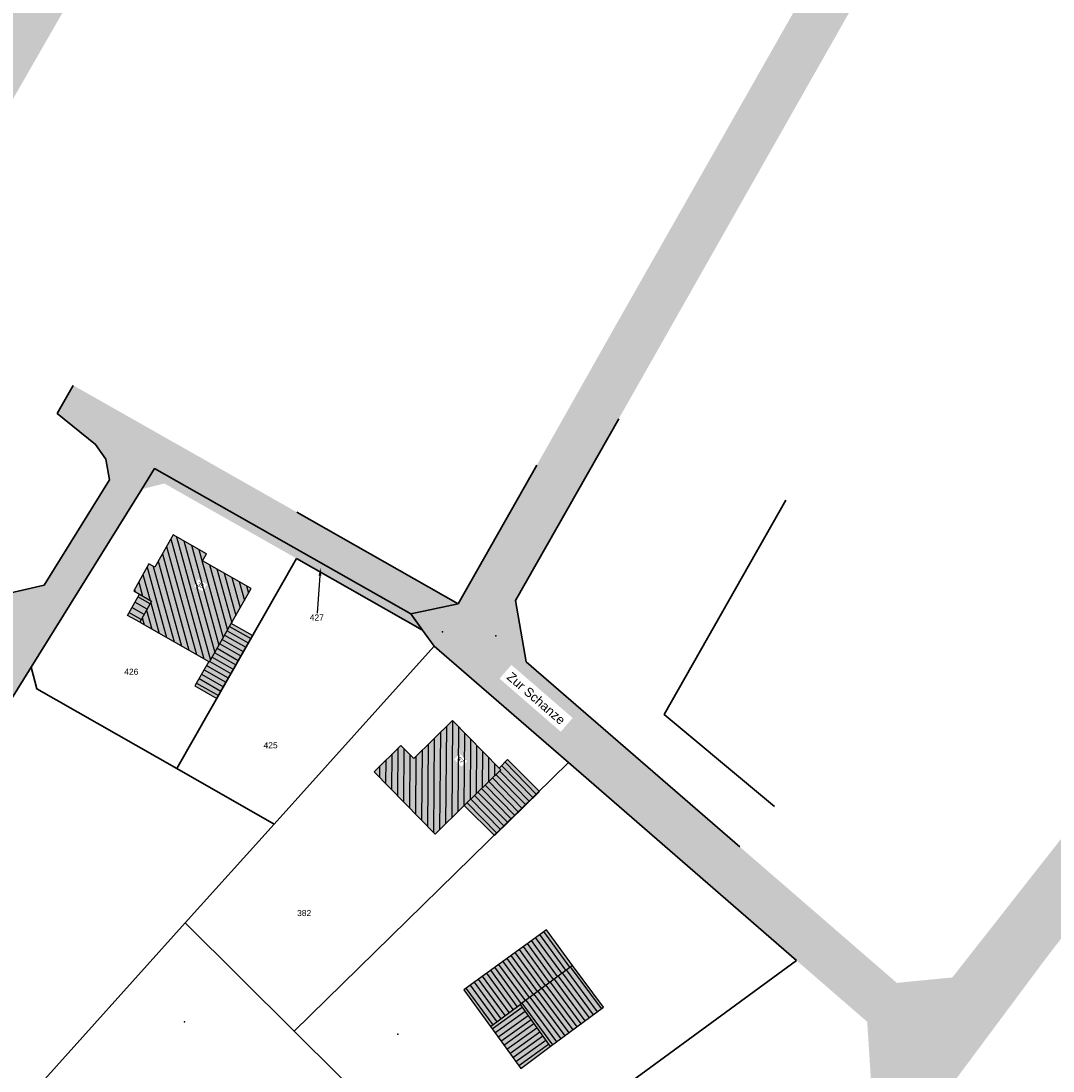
# Model space of a CAD drawing. Header units: metres. Extents: x 32314623 to 32316932, y 5614378 to 5615384.
# Tile 32 of 35: x 32316198 to 32316326, y 5615029 to 5615159. Entities that reach past the tile are written whole.
import ezdxf
from ezdxf import colors
from ezdxf.entities.mleader import LeaderData, LeaderLine
from ezdxf.math import Vec2, Vec3

# ---------------------------------------------------------------- set-up
doc = ezdxf.new("R2010")
doc.units = ezdxf.units.M
for name, pattern in [('1', [0]), ('12', [0]), ('3', [0])]:
    doc.linetypes.add(name, pattern=pattern)
doc.layers.get('0').update_dxf_attribs({"color": 1, "linetype": 'CONTINUOUS'})
for name, color, linetype in [('alte Gebäude', 7, 'CONTINUOUS'), ('alte Grenzen', 7, 'CONTINUOUS'), ('altes Gebäude Füllung', 7, 'CONTINUOUS'), ('Diverses', 7, 'CONTINUOUS'), ('Flurstücksnummer - Straßenname', 7, 'CONTINUOUS'), ('Gebäudeschraffur', 7, 'CONTINUOUS'), ('Hausnummer', 7, 'CONTINUOUS'), ('vorhandene Straße', 7, 'CONTINUOUS')]:
    doc.layers.add(name, color=color, linetype=linetype)
doc.styles.add('Erwerber', font='Arial.ttf')
doc.styles.add('Flurstücksnummer', font='Arial.ttf')
doc.styles.add('Straßenname', font='Arial.ttf')

# ---------------------------------------------------------------- blocks, each defined once
blk = doc.blocks.new('*X24')
at = {"color": 7, "linetype": '3', "lineweight": 25}
for p, q in [((32316257.136918, 5615066.532557), (32316260.83196, 5615062.745593)), ((32316257.376522, 5615067.181937), (32316261.279297, 5615063.182072)), ((32316257.817472, 5615067.624963), (32316261.726635, 5615063.618552)), ((32316255.798719, 5615065.219211), (32316259.489948, 5615061.436155)), ((32316256.244786, 5615065.656993), (32316259.937285, 5615061.872634)), ((32316256.690852, 5615066.094775), (32316260.384622, 5615062.309114)), ((32316254.46052, 5615063.905864), (32316258.147935, 5615060.126717)), ((32316254.906587, 5615064.343647), (32316258.595273, 5615060.563196)), ((32316255.352653, 5615064.781429), (32316259.04261, 5615060.999676)), ((32316253.122321, 5615062.592518), (32316256.805923, 5615058.817279)), ((32316253.568388, 5615063.0303), (32316257.25326, 5615059.253758)), ((32316254.014454, 5615063.468082), (32316257.700598, 5615059.690238))]:
    blk.add_line(p, q, dxfattribs=at)
blk = doc.blocks.new('*X25')
at = {"color": 7, "linetype": '3', "lineweight": 25}
for p, q in [((32316265.385089, 5615041.879017), (32316269.221575, 5615036.714512)), ((32316265.88539, 5615042.253623), (32316269.723289, 5615037.087215)), ((32316263.383886, 5615040.380592), (32316267.214715, 5615035.223702)), ((32316263.884187, 5615040.755198), (32316267.71643, 5615035.596405)), ((32316264.384488, 5615041.129805), (32316268.218145, 5615035.969108)), ((32316264.884788, 5615041.504411), (32316268.71986, 5615036.34181)), ((32316261.882984, 5615039.256773), (32316265.70957, 5615034.105595)), ((32316262.383285, 5615039.631379), (32316266.211285, 5615034.478298)), ((32316262.883586, 5615040.005986), (32316266.713, 5615034.851)), ((32316260.382082, 5615038.132954), (32316264.204425, 5615032.987487)), ((32316260.882383, 5615038.50756), (32316264.70614, 5615033.36019)), ((32316261.382684, 5615038.882167), (32316265.207855, 5615033.732892)), ((32316259.881782, 5615037.758348), (32316263.702711, 5615032.614785))]:
    blk.add_line(p, q, dxfattribs=at)
blk = doc.blocks.new('*X26')
at = {"color": 7, "linetype": '3', "lineweight": 25}
for p, q in [((32316264.832353, 5615041.465149), (32316261.608475, 5615045.888904)), ((32316265.332692, 5615041.839784), (32316262.113577, 5615046.257004)), ((32316265.833031, 5615042.214419), (32316262.618678, 5615046.625104)), ((32316262.830997, 5615039.966609), (32316259.588069, 5615044.416505)), ((32316263.331336, 5615040.341244), (32316260.093171, 5615044.784605)), ((32316263.831675, 5615040.715879), (32316260.598272, 5615045.152704)), ((32316264.332014, 5615041.090514), (32316261.103374, 5615045.520804)), ((32316261.329981, 5615038.842704), (32316258.072764, 5615043.312206)), ((32316261.830319, 5615039.217339), (32316258.577866, 5615043.680305)), ((32316262.330658, 5615039.591974), (32316259.082968, 5615044.048405)), ((32316259.328466, 5615037.344383), (32316256.052358, 5615041.839807)), ((32316259.828964, 5615037.7188), (32316256.55746, 5615042.207906)), ((32316260.329303, 5615038.093435), (32316257.062561, 5615042.576006)), ((32316260.829642, 5615038.46807), (32316257.567663, 5615042.944106)), ((32316257.826788, 5615036.221385), (32316254.537054, 5615040.735507)), ((32316258.327347, 5615036.595718), (32316255.042155, 5615041.103607)), ((32316258.827907, 5615036.97005), (32316255.547257, 5615041.471707)), ((32316256.32511, 5615035.098387), (32316253.021749, 5615039.631208)), ((32316256.825669, 5615035.47272), (32316253.526851, 5615039.999308)), ((32316257.326229, 5615035.847052), (32316254.031952, 5615040.367407))]:
    blk.add_line(p, q, dxfattribs=at)
blk = doc.blocks.new('*X27')
at = {"color": 7, "linetype": '3', "lineweight": 25}
for p, q in [((32316250.501929, 5615060.020845), (32316250.612722, 5615072.058921)), ((32316251.258797, 5615060.763638), (32316251.368593, 5615072.693448)), ((32316252.015665, 5615061.506432), (32316252.111659, 5615071.936576)), ((32316248.991206, 5615058.862626), (32316249.099067, 5615070.582231)), ((32316249.745061, 5615059.278051), (32316249.855894, 5615071.320576)), ((32316252.772533, 5615062.249226), (32316252.854725, 5615071.179705)), ((32316253.529401, 5615062.992038), (32316253.597791, 5615070.422833)), ((32316244.533018, 5615063.4264), (32316244.587744, 5615069.372626)), ((32316245.276049, 5615062.665771), (32316245.336798, 5615069.266363)), ((32316247.505143, 5615060.383884), (32316247.585413, 5615069.105541)), ((32316248.248174, 5615059.623255), (32316248.34224, 5615069.843886)), ((32316254.28627, 5615063.73485), (32316254.340857, 5615069.665961)), ((32316243.046955, 5615064.947657), (32316243.074001, 5615067.886256)), ((32316243.789986, 5615064.187029), (32316243.830872, 5615068.629441)), ((32316246.01908, 5615061.905142), (32316246.07996, 5615068.519976)), ((32316246.762112, 5615061.144513), (32316246.828586, 5615068.367196)), ((32316255.043138, 5615064.477662), (32316255.083923, 5615068.909089)), ((32316255.800006, 5615065.220474), (32316255.826988, 5615068.152218)), ((32316242.303924, 5615065.708286), (32316242.317129, 5615067.143071)), ((32316256.556874, 5615065.963285), (32316256.570054, 5615067.395346))]:
    blk.add_line(p, q, dxfattribs=at)
blk = doc.blocks.new('*X31')
at = {"color": 7, "linetype": '3', "lineweight": 25}
for p, q in [((32316216.42505, 5615095.256617), (32316220.517932, 5615080.415345)), ((32316217.13044, 5615095.5199), (32316221.340075, 5615080.255266)), ((32316218.052429, 5615094.997767), (32316221.863986, 5615081.176614)), ((32316215.901231, 5615094.334936), (32316219.595532, 5615080.938965)), ((32316218.974419, 5615094.475633), (32316222.387897, 5615082.097961)), ((32316219.896409, 5615093.953499), (32316222.911808, 5615083.019308)), ((32316214.853594, 5615092.491572), (32316217.750732, 5615081.986206)), ((32316215.377412, 5615093.413254), (32316218.673132, 5615081.462586)), ((32316220.818399, 5615093.431366), (32316220.828608, 5615093.394346)), ((32316213.498419, 5615091.763375), (32316215.905933, 5615083.033447)), ((32316214.252649, 5615091.849557), (32316216.828333, 5615082.509826)), ((32316221.194038, 5615092.069251), (32316223.435719, 5615083.940655)), ((32316222.116657, 5615091.544838), (32316223.959627, 5615084.862012)), ((32316212.454545, 5615089.906366), (32316212.930991, 5615088.178718)), ((32316212.976482, 5615090.83487), (32316213.855066, 5615087.64902)), ((32316223.039275, 5615091.020425), (32316224.483507, 5615085.783472)), ((32316223.961894, 5615090.496012), (32316225.007386, 5615086.704932)), ((32316224.884512, 5615089.971599), (32316225.531266, 5615087.626391)), ((32316211.932608, 5615088.977861), (32316212.00701, 5615088.708069)), ((32316225.80713, 5615089.447186), (32316226.055146, 5615088.547851)), ((32316213.93822, 5615087.347497), (32316214.983533, 5615083.557067)), ((32316213.41449, 5615086.425492), (32316214.061133, 5615084.080687)), ((32316212.89076, 5615085.503488), (32316213.138734, 5615084.604308))]:
    blk.add_line(p, q, dxfattribs=at)
blk = doc.blocks.new('*X36')
at = {"color": 7, "linetype": '3', "lineweight": 25}
for p, q in [((32316256.203648, 5615034.586486), (32316259.939107, 5615037.26523)), ((32316256.571818, 5615034.081413), (32316260.303331, 5615036.757326)), ((32316256.939989, 5615033.57634), (32316260.667554, 5615036.249422)), ((32316257.308159, 5615033.071266), (32316261.031778, 5615035.741519)), ((32316257.67633, 5615032.566193), (32316261.396002, 5615035.233615)), ((32316258.0445, 5615032.06112), (32316261.760225, 5615034.725711)), ((32316258.412671, 5615031.556046), (32316262.124449, 5615034.217808)), ((32316258.780841, 5615031.050973), (32316262.488672, 5615033.709904)), ((32316259.149012, 5615030.5459), (32316262.852896, 5615033.202)), ((32316259.517183, 5615030.040827), (32316263.21712, 5615032.694097))]:
    blk.add_line(p, q, dxfattribs=at)
blk = doc.blocks.new('*X39')
at = {"color": 7, "linetype": '3', "lineweight": 25}
for p, q in [((32316223.091619, 5615083.335524), (32316225.708116, 5615081.847156)), ((32316223.400562, 5615083.878828), (32316226.017142, 5615082.390413)), ((32316223.709504, 5615084.422133), (32316226.326168, 5615082.93367)), ((32316222.473735, 5615082.248915), (32316225.090065, 5615080.760642)), ((32316222.782677, 5615082.79222), (32316225.39909, 5615081.303899)), ((32316221.85585, 5615081.162306), (32316224.472013, 5615079.674128)), ((32316222.164793, 5615081.705611), (32316224.781039, 5615080.217385)), ((32316220.842014, 5615079.581887), (32316223.544935, 5615078.044358)), ((32316221.237966, 5615080.075698), (32316223.853961, 5615078.587615)), ((32316221.546908, 5615080.619002), (32316224.162987, 5615079.130872)), ((32316220.224595, 5615078.495014), (32316222.926884, 5615076.957844)), ((32316220.533305, 5615079.038451), (32316223.23591, 5615077.501101)), ((32316219.607176, 5615077.40814), (32316222.308832, 5615075.87133)), ((32316219.915886, 5615077.951577), (32316222.617858, 5615076.414587))]:
    blk.add_line(p, q, dxfattribs=at)
blk = doc.blocks.new('*X41')
at = {"color": 7, "linetype": '12', "lineweight": 25}
for p, q in [((32316213.491926, 5615086.561815), (32316211.972461, 5615087.426428)), ((32316213.86236, 5615087.213949), (32316212.343384, 5615088.078284)), ((32316212.751058, 5615085.257547), (32316211.230616, 5615086.122716)), ((32316213.121492, 5615085.909681), (32316211.601539, 5615086.774572))]:
    blk.add_line(p, q, dxfattribs=at)

msp = doc.modelspace()

# ---------------------------------------------------------------- hatches: boundary and pattern name
at = {"layer": 'altes Gebäude Füllung', "lineweight": 25, "true_color": 0xcccccc}
for points in [[(32316221.12, 5615080.07), (32316212.57, 5615084.93), (32316214.05, 5615087.54), (32316212.53, 5615088.41), (32316211.84, 5615088.81), (32316213.72, 5615092.15), (32316214.43, 5615091.75), (32316216.71, 5615095.76), (32316220.84, 5615093.42), (32316220.35, 5615092.55), (32316226.38, 5615089.12), (32316223.91, 5615084.78), (32316221.21, 5615080.02)], [(32316214.05, 5615087.54), (32316212.57, 5615084.93), (32316211.04, 5615085.79), (32316212.53, 5615088.41)], [(32316226.53, 5615083.29), (32316222.11, 5615075.51), (32316219.41, 5615077.05), (32316221.12, 5615080.07), (32316221.21, 5615080.02), (32316223.91, 5615084.78)], [(32316246.53, 5615068.07), (32316251.32, 5615072.75), (32316257.08, 5615066.88), (32316257.28, 5615066.67), (32316252.76, 5615062.23), (32316249.15, 5615058.7), (32316241.59, 5615066.43), (32316244.91, 5615069.69)], [(32316252.76, 5615062.23), (32316257.28, 5615066.67), (32316257.08, 5615066.88), (32316258.14, 5615067.95), (32316262.09, 5615063.98), (32316256.49, 5615058.51)], [(32316266.15, 5615042.45), (32316259.69, 5615037.61), (32316256, 5615034.86), (32316252.7, 5615039.4), (32316262.94, 5615046.86)], [(32316263.42, 5615032.41), (32316259.69, 5615037.61), (32316266.15, 5615042.45), (32316270, 5615037.29)], [(32316259.77, 5615029.69), (32316256, 5615034.86), (32316259.69, 5615037.61), (32316263.42, 5615032.41)]]:
    msp.add_hatch(color=254, dxfattribs=at).paths.add_polyline_path(points, flags=0)
at = {"layer": 'vorhandene Straße', "lineweight": 25, "true_color": 0xe6d499}
for points in [[(32316121.82, 5615012.12), (32316107.46, 5614991.25), (32316089.07, 5614967.43), (32316076.22, 5614955.11), (32316059.93, 5614966.77), (32316063.93, 5614972.04), (32316091.17, 5615011.88), (32316106.77, 5615037.09), (32316108.36, 5615039.76), (32316129.25, 5615074.04), (32316158.47, 5615122.82), (32316162.56, 5615130.43), (32316162.18, 5615130.75), (32316186.59, 5615176.11), (32316190, 5615174.3), (32316221.73, 5615228.87), (32316252.65, 5615279.58), (32316271.88, 5615306.02), (32316274.42, 5615314.13), (32316347.28, 5615383.52), (32316356.12, 5615381.16), (32316364.83, 5615378.82), (32316378.29, 5615375.22), (32316365.8, 5615375.78), (32316364.53, 5615372.61), (32316348.95, 5615360.04), (32316326.88, 5615341.44), (32316307.07, 5615321.41), (32316290.21, 5615302.89), (32316277.21, 5615285.53), (32316268.3, 5615273.65), (32316263.86, 5615267.01), (32316262.74, 5615267.64), (32316259.92, 5615264.02), (32316252.74, 5615251.35), (32316253.16, 5615251.11), (32316251.2, 5615247.78), (32316234.14, 5615218.48), (32316221.49, 5615195.61), (32316209.9, 5615172.43), (32316196.98, 5615149.91), (32316174.93, 5615109.42), (32316150.25, 5615067.19), (32316148.78, 5615060.97), (32316125.8, 5615020.71)], [(32316286.9, 5615057.12), (32316306.34, 5615040.28), (32316313.21, 5615040.95), (32316306.42, 5615032.32), (32316303.11, 5615028.58), (32316302.67, 5615035.46), (32316249.05, 5615081.97), (32316247.61, 5615083.96), (32316246.16, 5615085.96), (32316252.02, 5615087.21), (32316261.76, 5615104.4), (32316271.45, 5615121.57), (32316306.15, 5615182.65), (32316388.61, 5615261.93), (32316391.16, 5615264.82), (32316395.13, 5615269.31), (32316396.76, 5615271.15), (32316418.56, 5615293.59), (32316437.79, 5615313.45), (32316461.79, 5615344.5), (32316466.07, 5615351.48), (32316480.84, 5615375.57), (32316490.85, 5615368.93), (32316484.01, 5615367.35), (32316467.56, 5615340.63), (32316454.9, 5615324.13), (32316443.09, 5615308.88), (32316410.18, 5615275.25), (32316401.64, 5615266.13), (32316345.2, 5615211.94), (32316310.94, 5615178.95), (32316287.12, 5615136.97), (32316259.13, 5615087.61), (32316260.42, 5615080.04)], [(32316308.5, 5615022.43), (32316271.63, 5614981.41), (32316272.39, 5614977.01), (32316259.6, 5614982.08), (32316266.72, 5614987.53), (32316306.42, 5615032.32), (32316313.21, 5615040.95), (32316331.46, 5615064.2), (32316360.59, 5615090.22), (32316371.61, 5615098.46), (32316392.99, 5615114.57), (32316411.08, 5615128.21), (32316453.82, 5615160.39), (32316454.33, 5615160.7), (32316458.69, 5615163.34), (32316478.16, 5615175.17), (32316493.35, 5615184.4), (32316527.29, 5615205.02), (32316563.09, 5615226.78), (32316577.78, 5615232.65), (32316604.02, 5615239.91), (32316629.04, 5615248.73), (32316687.74, 5615269.18), (32316697.55, 5615272.7), (32316736.09, 5615285.42), (32316737.24, 5615289.66), (32316755.17, 5615271.3), (32316750.9, 5615274.55), (32316725.54, 5615271.74), (32316700.19, 5615265.21), (32316664.75, 5615252.67), (32316653.3, 5615248.65), (32316637.93, 5615243.17), (32316616.04, 5615235.42), (32316596.25, 5615229.32), (32316566.15, 5615219.95), (32316458.02, 5615154.17), (32316455.91, 5615152.55), (32316380.86, 5615096), (32316365.38, 5615084.42), (32316336.81, 5615058.92), (32316324.78, 5615043.29), (32316312.85, 5615027.27)], [(32316246.16, 5615085.96), (32316214.41, 5615103.97), (32316196.5, 5615075.12), (32316193.1, 5615077.22), (32316193.03, 5615080.81), (32316191.5, 5615084.12), (32316193.88, 5615087.94), (32316200.75, 5615089.54), (32316208.84, 5615102.57), (32316208.36, 5615105.11), (32316207.11, 5615106.95), (32316202.36, 5615110.79), (32316204.34, 5615114.27), (32316216.52, 5615107.36), (32316217.24, 5615106.96), (32316252.02, 5615087.21)], [(32316214.41, 5615103.97), (32316246.16, 5615085.96), (32316247.61, 5615083.96), (32316231.98, 5615092.84), (32316215.62, 5615102.12), (32316212.83, 5615101.41)]]:
    msp.add_hatch(color=41, dxfattribs=at).paths.add_polyline_path(points, flags=0)

# ---------------------------------------------------------------- linework, layer by layer
at = {"layer": 'alte Gebäude', "color": 7, "linetype": '3', "lineweight": 25}
for p, q in [((32316266.15, 5615042.45), (32316259.69, 5615037.61)), ((32316256, 5615034.86), (32316259.69, 5615037.61)), ((32316259.69, 5615037.61), (32316263.42, 5615032.41))]:
    msp.add_line(p, q, dxfattribs=at)
for points in [[(32316221.12, 5615080.07), (32316219.41, 5615077.05), (32316222.11, 5615075.51), (32316226.53, 5615083.29), (32316223.91, 5615084.78)], [(32316221.12, 5615080.07), (32316221.21, 5615080.02), (32316223.91, 5615084.78)], [(32316257.08, 5615066.88), (32316257.28, 5615066.67), (32316252.76, 5615062.23)], [(32316266.15, 5615042.45), (32316262.94, 5615046.86), (32316252.7, 5615039.4), (32316256, 5615034.86)], [(32316263.42, 5615032.41), (32316270, 5615037.29), (32316266.15, 5615042.45)], [(32316256, 5615034.86), (32316259.77, 5615029.69), (32316263.42, 5615032.41)]]:
    msp.add_lwpolyline(points, dxfattribs=at)
at = {"layer": 'alte Grenzen', "color": 7, "linetype": '1', "lineweight": 35}
for p, q in [((32316252.02, 5615087.21), (32316261.76, 5615104.4)), ((32316232.01, 5615098.57), (32316252.02, 5615087.21)), ((32316247.61, 5615083.96), (32316231.98, 5615092.84)), ((32316246.16, 5615085.96), (32316252.02, 5615087.21)), ((32316246.16, 5615085.96), (32316247.61, 5615083.96)), ((32316249.05, 5615081.97), (32316247.61, 5615083.96)), ((32316199.14, 5615079.37), (32316196.5, 5615075.12)), ((32316229.23, 5615059.95), (32316217.18, 5615066.82)), ((32316293.92, 5615043.05), (32316265.68, 5615067.55)), ((32316218.22, 5615047.72), (32316229.23, 5615059.95)), ((32316194.81, 5615021.71), (32316218.22, 5615047.72)), ((32316231.71, 5615034.32), (32316218.22, 5615047.72))]:
    msp.add_line(p, q, dxfattribs=at)
for points in [[(32316204.34, 5615114.27), (32316202.36, 5615110.79), (32316207.11, 5615106.95), (32316208.36, 5615105.11), (32316208.84, 5615102.57), (32316200.75, 5615089.54), (32316193.88, 5615087.94), (32316191.5, 5615084.12), (32316193.03, 5615080.81), (32316193.1, 5615077.22)], [(32316292.61, 5615100.07), (32316277.54, 5615073.51), (32316288.97, 5615063.99), (32316291.18, 5615062.14)], [(32316251.59, 5615011.99), (32316257.31, 5615016.2), (32316258.43, 5615017.03), (32316265.38, 5615022.16), (32316293.92, 5615043.05)], [(32316231.71, 5615034.32), (32316242.71, 5615023.38), (32316250.42, 5615012.91), (32316251.59, 5615011.99)]]:
    msp.add_lwpolyline(points, dxfattribs=at)
at = {"layer": 'Diverses', "color": 7, "linetype": '12', "lineweight": 25}
msp.add_lwpolyline([(32316212.53, 5615088.41), (32316214.05, 5615087.54), (32316212.57, 5615084.93), (32316211.04, 5615085.79)], close=True, dxfattribs=at)
at = {"layer": 'Diverses', "color": 7, "true_color": 0xffffff}
for p in [(32316250.05, 5615083.76), (32316256.66, 5615083.26), (32316218.13, 5615035.46), (32316244.55, 5615033.95)]:
    msp.add_point(p, dxfattribs=at)

# ---------------------------------------------------------------- block references
at = {"layer": 'Gebäudeschraffur', "color": 7, "true_color": 0xffffff}
for name in ['*X41', '*X39', '*X26', '*X25', '*X36']:
    msp.add_blockref(name, (0, 0), dxfattribs=at)

# ---------------------------------------------------------------- leaders
at = {"layer": 'Flurstücksnummer - Straßenname', "color": 7, "lineweight": 30}
ml = msp.add_multileader_mtext('Standard', dxfattribs=at)
ml.set_content('427', color=256, style='Flurstücksnummer')
ml.set_leader_properties(linetype='CONTINUOUS')
ml.build(insert=Vec2(0, 0))
ml.multileader.update_dxf_attribs({"has_dogleg": 0, "dogleg_length": 0, "arrow_head_size": 1})
ctx = ml.context
ctx.base_point, ctx.char_height, ctx.arrow_head_size, ctx.landing_gap_size = Vec3(32316234.5, 5615085.9), 0.75, 1, 0
notes = []
notes.append((ctx, [(0, (1, 1, 0), (32316234.54, 5615086.05), (0, 0), 0, [(0, [(32316234.97, 5615091.71)], 0, [])])]))
ctx.mtext.insert, ctx.mtext.alignment, ctx.mtext.line_spacing_factor = Vec3(32316234.5, 5615085.9), 2, 0.84
for ctx, leaders in notes:
    for number, flags, end, landing, length, lines in leaders:
        leader = LeaderData()
        leader.index, (leader.has_last_leader_line, leader.has_dogleg_vector, leader.attachment_direction) = number, flags
        leader.last_leader_point, leader.dogleg_vector, leader.dogleg_length = Vec3(end), Vec3(landing), length
        for number, points, colour, breaks in lines:
            line = LeaderLine()
            line.index, line.vertices, line.color, line.breaks = number, Vec3.list(points), colors.encode_raw_color(colour), breaks
            leader.lines.append(line)
        ctx.leaders.append(leader)

# ---------------------------------------------------------------- next in the draw order: texts
at = {"layer": 'Flurstücksnummer - Straßenname', "color": 7, "lineweight": 30, "char_height": 0.75, "attachment_point": 8, "line_spacing_factor": 0.84, "style": 'Flurstücksnummer', "bg_fill": 2}
for s, insert in [('426', (32316211.53, 5615078.43)), ('425', (32316228.78, 5615069.32)), ('382', (32316232.94, 5615048.54))]:
    msp.add_mtext(s, dxfattribs=dict(at, insert=insert))
at = {"layer": 'Hausnummer', "color": 7, "lineweight": 25, "char_height": 0.5, "attachment_point": 8, "line_spacing_factor": 0.84, "style": 'Erwerber', "bg_fill": 2}
for s, insert, rotation in [('35', (32316219.98, 5615089.29), 330.383), ('37', (32316252.13, 5615067.68), 314.473)]:
    msp.add_mtext(s, dxfattribs=dict(at, insert=insert, rotation=rotation))
at = {"layer": 'vorhandene Straße', "color": 7, "lineweight": 35, "insert": (32316261.66, 5615075.51), "char_height": 1.125, "attachment_point": 5, "rotation": 319.1032, "line_spacing_factor": 0.84, "style": 'Straßenname', "bg_fill": 2}
msp.add_mtext('Zur Schanze', dxfattribs=at)

# ---------------------------------------------------------------- next in the draw order: linework, layer by layer
at = {"layer": 'alte Gebäude', "color": 7, "linetype": '3', "lineweight": 25}
for points in [[(32316223.91, 5615084.78), (32316226.38, 5615089.12), (32316220.35, 5615092.55), (32316220.84, 5615093.42), (32316216.71, 5615095.76), (32316214.43, 5615091.75), (32316213.72, 5615092.15), (32316211.84, 5615088.81), (32316212.53, 5615088.41), (32316214.05, 5615087.54), (32316212.57, 5615084.93), (32316221.12, 5615080.07)], [(32316257.08, 5615066.88), (32316251.32, 5615072.75), (32316246.53, 5615068.07), (32316244.91, 5615069.69), (32316241.59, 5615066.43), (32316249.15, 5615058.7), (32316252.76, 5615062.23)], [(32316252.76, 5615062.23), (32316256.49, 5615058.51), (32316262.09, 5615063.98), (32316258.14, 5615067.95), (32316257.08, 5615066.88)]]:
    msp.add_lwpolyline(points, dxfattribs=at)
at = {"layer": 'alte Grenzen', "color": 7, "linetype": '1', "lineweight": 35}
for p, q in [((32316199.14, 5615079.37), (32316212.83, 5615101.41)), ((32316231.98, 5615092.84), (32316217.18, 5615066.82)), ((32316229.23, 5615059.95), (32316249.05, 5615081.97)), ((32316249.05, 5615081.97), (32316265.68, 5615067.55)), ((32316265.68, 5615067.55), (32316231.71, 5615034.32))]:
    msp.add_line(p, q, dxfattribs=at)
for points in [[(32316286.9, 5615057.12), (32316260.42, 5615080.04), (32316259.13, 5615087.61), (32316271.89, 5615110.12)], [(32316212.83, 5615101.41), (32316214.41, 5615103.97), (32316246.16, 5615085.96)], [(32316217.18, 5615066.82), (32316199.82, 5615076.68), (32316199.14, 5615079.37)]]:
    msp.add_lwpolyline(points, dxfattribs=at)

# ---------------------------------------------------------------- next in the draw order: block references
at = {"layer": 'altes Gebäude Füllung', "color": 7, "true_color": 0xffffff}
for name in ['*X31', '*X27']:
    msp.add_blockref(name, (0, 0), dxfattribs=at)
at = {"layer": 'Gebäudeschraffur', "color": 7, "true_color": 0xffffff}
msp.add_blockref('*X24', (0, 0), dxfattribs=at)

doc.saveas('drawing.dxf')
